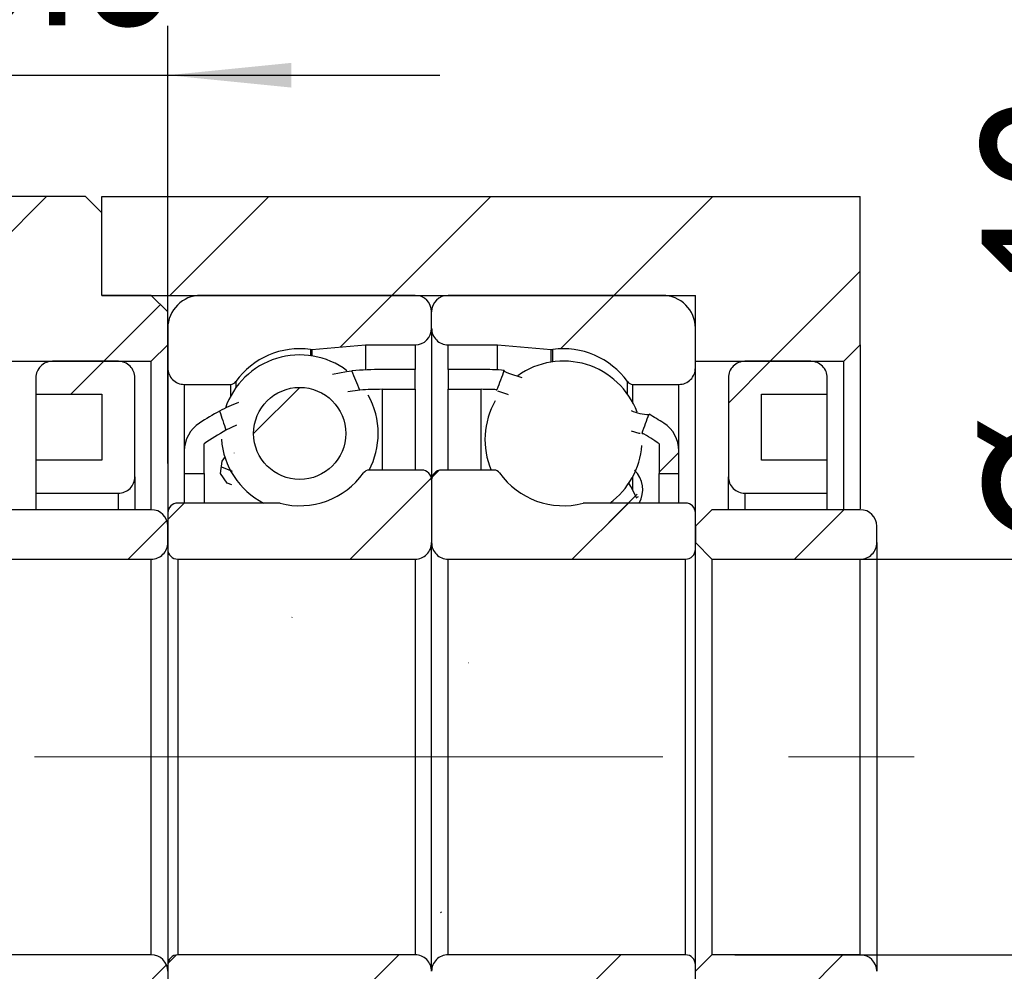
# Model space of a CAD drawing. Header units: millimetres. Extents: x 28 to 292, y 13 to 199.
# Tile 6 of 9: x 240 to 260, y 50 to 69. Entities that reach past the tile are written whole.
import ezdxf

# ---------------------------------------------------------------- set-up
doc = ezdxf.new("R2010")
doc.units = ezdxf.units.MM
doc.linetypes.add('CENTERX2', pattern=[20.319999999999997, 12.7, -2.54, 2.54, -2.54])
doc.layers.add('FORMAT', color=7, linetype='Continuous')
doc.styles.add('SLDTEXTSTYLE0', font='TXT', dxfattribs={"width": 0.75})
doc.dimstyles.new('SLDDIMSTYLE3', dxfattribs={"dimtxt": 3.5, "dimasz": 2.5, "dimexe": 0, "dimexo": 0.0625, "dimgap": 0.875, "dimtad": 1, "dimlfac": 1.5, "dimrnd": 1e-09, "dimzin": 12, "dimdsep": 46, "dimtxsty": 'SLDTEXTSTYLE0', "dimsah": 1, "dimcen": 0.09, "dimadec": 0, "dimazin": 3, "dimtfac": 1, "dimtofl": 0, "dimtmove": 0, "dimatfit": 3, "dimfxl": 0, "dimfrac": 2, "dimtolj": 1, "dimtzin": 12, "dimarcsym": 0})
doc.dimstyles.new('SLDDIMSTYLE5', dxfattribs={"dimtxt": 3.5, "dimasz": 2.5, "dimexe": 0, "dimexo": 0.0625, "dimgap": 0.875, "dimtad": 1, "dimlfac": 1.5, "dimrnd": 1e-09, "dimzin": 12, "dimdsep": 46, "dimtxsty": 'SLDTEXTSTYLE0', "dimsah": 1, "dimcen": 0.09, "dimadec": 0, "dimazin": 3, "dimtol": 1, "dimtp": 0.02, "dimtm": 0.02, "dimtfac": 1, "dimtmove": 0, "dimatfit": 0, "dimfxl": 0, "dimfrac": 2, "dimtolj": 1, "dimarcsym": 0})
doc.dimstyles.new('SLDDIMSTYLE6', dxfattribs={"dimtxt": 3.5, "dimasz": 2.5, "dimexe": 0, "dimexo": 0.0625, "dimgap": 0.875, "dimtad": 1, "dimdec": 1, "dimlfac": 1.5, "dimrnd": 1e-09, "dimzin": 12, "dimdsep": 46, "dimtxsty": 'SLDTEXTSTYLE0', "dimsah": 1, "dimcen": 0.09, "dimadec": 0, "dimazin": 3, "dimtfac": 1, "dimtdec": 1, "dimtmove": 0, "dimatfit": 0, "dimfxl": 0, "dimfrac": 2, "dimtolj": 1, "dimtzin": 12, "dimarcsym": 0})
pattern_1 = [(45, (0, 0), (-2.245064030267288, 2.245064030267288), [])]

# ---------------------------------------------------------------- blocks, each defined once
blk = doc.blocks.new('_D_10')
at = {"layer": 'FORMAT', "color": 7}
for p, q in [((263.923516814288, 58.00848453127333), (263.923516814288, 68.64836056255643)), ((254.3734207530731, 58.00848453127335), (264.923516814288, 58.00848453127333)), ((263.923516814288, 58.00848453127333), (263.923516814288, 50.00848453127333)), ((254.3734207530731, 50.00848453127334), (264.923516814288, 50.00848453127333))]:
    blk.add_line(p, q, dxfattribs=at)
for points in [[(263.923516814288, 58.00848453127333), (263.673516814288, 55.50848453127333), (264.173516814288, 55.50848453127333)], [(263.923516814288, 50.00848453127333), (264.173516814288, 52.50848453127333), (263.673516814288, 52.50848453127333)]]:
    blk.add_solid(points, dxfattribs=at)
at = {"layer": 'FORMAT', "color": 7, "char_height": 3.5, "attachment_point": 1, "rotation": 90.0000000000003, "style": 'SLDTEXTSTYLE0'}
for s, insert in [('12', (259.3583075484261, 63.47613770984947)), ('%%c', (259.411779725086, 58.1977003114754))]:
    blk.add_mtext(s, dxfattribs=dict(at, insert=insert))
blk = doc.blocks.new('_D_11')
at = {"layer": 'FORMAT', "color": 7}
for p, q in [((276.3949105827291, 54.00848453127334), (276.3949105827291, 59.50848453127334)), ((260.3150045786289, 54.00848453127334), (277.3949105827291, 54.00848453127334)), ((276.3949105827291, 54.00848453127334), (276.3949105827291, 37.34181786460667)), ((257.9067540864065, 37.34181786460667), (277.3949105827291, 37.34181786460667)), ((276.3949105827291, 37.34181786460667), (276.3949105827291, 31.84181786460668))]:
    blk.add_line(p, q, dxfattribs=at)
for points in [[(276.3949105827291, 54.00848453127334), (276.6449105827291, 56.50848453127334), (276.1449105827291, 56.50848453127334)], [(276.3949105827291, 37.34181786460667), (276.1449105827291, 34.84181786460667), (276.6449105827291, 34.84181786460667)]]:
    blk.add_solid(points, dxfattribs=at)
at = {"layer": 'FORMAT', "color": 7, "char_height": 3.5, "attachment_point": 1, "rotation": 90.00000000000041, "style": 'SLDTEXTSTYLE0'}
for s, insert in [('±0.02', (271.8831736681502, 45.04473485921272)), ('25', (271.8831736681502, 38.5600124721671))]:
    blk.add_mtext(s, dxfattribs=dict(at, insert=insert))
blk = doc.blocks.new('_D_15')
at = {"layer": 'FORMAT', "color": 7}
for p, q in [((239.2400874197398, 60.30848453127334), (239.2400874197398, 68.79272863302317)), ((242.9067540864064, 59.94181786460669), (242.9067540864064, 68.79272863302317)), ((239.2400874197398, 67.79272863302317), (233.7400874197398, 67.79272863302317)), ((239.2400874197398, 67.79272863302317), (242.9067540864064, 67.79272863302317)), ((242.9067540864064, 67.79272863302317), (248.4067540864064, 67.79272863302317))]:
    blk.add_line(p, q, dxfattribs=at)
for points in [[(239.2400874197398, 67.79272863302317), (236.7400874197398, 68.04272863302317), (236.7400874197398, 67.54272863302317)], [(242.9067540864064, 67.79272863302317), (245.4067540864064, 67.54272863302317), (245.4067540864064, 68.04272863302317)]]:
    blk.add_solid(points, dxfattribs=at)
at = {"layer": 'FORMAT', "color": 7, "insert": (238.2294020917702, 72.30446554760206), "char_height": 3.5, "attachment_point": 1, "style": 'SLDTEXTSTYLE0'}
blk.add_mtext('5.5', dxfattribs=at)

msp = doc.modelspace()

# ---------------------------------------------------------------- hatches: boundary and pattern name
at = {"layer": 'FORMAT', "linetype": 'Continuous', "lineweight": 18}
h = msp.add_hatch(dxfattribs=at)
h.set_pattern_fill('ANSI31', color=256, style=0)
h.set_pattern_definition(pattern_1)
h.paths.add_polyline_path([(242.5734207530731, 62.00848453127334), (242.9067540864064, 62.34181786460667), (242.9067540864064, 63.00848453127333), (242.5734207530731, 63.34181786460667), (241.5734207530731, 63.34181786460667), (241.5734207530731, 65.00848453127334), (241.2400874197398, 65.34181786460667), (237.5734207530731, 65.34181786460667), (237.2400874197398, 65.00848453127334), (237.2400874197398, 62.34181786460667), (237.5734207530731, 62.00848453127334)], flags=0)
h = msp.add_hatch(dxfattribs=at)
h.set_pattern_fill('ANSI31', color=256, style=0)
h.set_pattern_definition(pattern_1)
h.paths.add_polyline_path([(256.5734207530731, 62.00848453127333), (256.9067540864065, 62.34181786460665), (256.9067540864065, 65.34181786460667), (241.5734207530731, 65.34181786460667), (241.5734207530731, 63.34181786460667), (253.5734207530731, 63.34181786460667), (253.5734207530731, 62.00848453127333)], flags=0)
h = msp.add_hatch(dxfattribs=at)
h.set_pattern_fill('ANSI31', color=256, style=0)
h.set_pattern_definition(pattern_1)
edge = h.paths.add_edge_path(flags=0)
edge.add_line((248.2400874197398, 62.67515119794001), (248.2400874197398, 63.00848453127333))
edge.add_arc((247.9067540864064, 63.00848453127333), 0.3333333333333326, 0, 90)
edge.add_line((247.9067540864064, 63.34181786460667), (243.5734207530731, 63.34181786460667))
edge.add_arc((243.5734207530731, 62.67515119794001), 0.6666666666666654, 90, 180)
edge.add_line((242.9067540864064, 62.67515119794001), (242.9067540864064, 61.87515119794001))
edge.add_arc((243.2400874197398, 61.87515119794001), 0.3333333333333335, 180, 270.0000000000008)
edge.add_line((243.2400874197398, 61.54181786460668), (244.1729681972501, 61.54181786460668))
edge.add_arc((244.1729681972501, 61.67515119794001), 0.133333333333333, 270.0000000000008, 324.4710803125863)
edge.add_arc((245.5734207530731, 60.67515119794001), 1.5875, 82.10725288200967, 144.4710803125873, ccw=False)
edge.add_arc((245.8097241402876, 62.37968282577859), 0.1333333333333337, 262.1072528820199, 275.0000000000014)
edge.add_line((245.8213449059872, 62.24685686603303), (246.9067540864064, 62.34181786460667))
edge.add_line((246.9067540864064, 62.34181786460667), (247.9067540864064, 62.34181786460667))
edge.add_arc((247.9067540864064, 62.67515119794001), 0.3333333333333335, 270.0000000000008, 360.0000000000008)
h = msp.add_hatch(dxfattribs=at)
h.set_pattern_fill('ANSI31', color=256, style=0)
h.set_pattern_definition(pattern_1)
edge = h.paths.add_edge_path(flags=0)
edge.add_line((252.9067540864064, 63.34181786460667), (248.5734207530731, 63.34181786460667))
edge.add_arc((248.5734207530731, 63.00848453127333), 0.3333333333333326, 90, 180)
edge.add_line((248.2400874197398, 63.00848453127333), (248.2400874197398, 62.67515119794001))
edge.add_arc((248.5734207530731, 62.67515119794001), 0.3333333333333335, 180, 270.0000000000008)
edge.add_line((248.5734207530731, 62.34181786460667), (249.5734207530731, 62.34181786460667))
edge.add_line((249.5734207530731, 62.34181786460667), (250.6588299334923, 62.24685686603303))
edge.add_arc((250.670450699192, 62.37968282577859), 0.1333333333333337, 264.9999999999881, 277.8927471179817)
edge.add_arc((250.9067540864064, 60.67515119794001), 1.5875, 35.528919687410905, 97.89274711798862, ccw=False)
edge.add_arc((252.3072066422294, 61.67515119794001), 0.133333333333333, 215.5289196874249, 270.0000000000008)
edge.add_line((252.3072066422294, 61.54181786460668), (253.2400874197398, 61.54181786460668))
edge.add_arc((253.2400874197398, 61.87515119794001), 0.3333333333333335, 270.0000000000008, 360.0000000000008)
edge.add_line((253.5734207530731, 61.87515119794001), (253.5734207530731, 62.67515119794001))
edge.add_arc((252.9067540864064, 62.67515119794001), 0.6666666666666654, 0, 90)
h = msp.add_hatch(dxfattribs=at)
h.set_pattern_fill('ANSI31', color=256, style=0)
h.set_pattern_definition(pattern_1)
edge = h.paths.add_edge_path(flags=0)
edge.add_line((240.2400874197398, 61.34181786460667), (241.5734207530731, 61.34181786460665))
edge.add_line((241.5734207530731, 61.34181786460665), (241.5734207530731, 60.00848453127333))
edge.add_line((241.5734207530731, 60.00848453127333), (240.2400874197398, 60.00848453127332))
edge.add_line((240.2400874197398, 60.00848453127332), (240.2400874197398, 59.34181786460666))
edge.add_line((240.2400874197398, 59.34181786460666), (241.9067540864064, 59.34181786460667))
edge.add_arc((241.9067540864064, 59.67515119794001), 0.3333333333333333, 270.0000000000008, 360.0000000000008)
edge.add_line((242.2400874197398, 59.67515119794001), (242.2400874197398, 61.67515119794))
edge.add_arc((241.9067540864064, 61.67515119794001), 0.3333333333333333, 359.9999999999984, 450.0000000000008)
edge.add_line((241.9067540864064, 62.00848453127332), (240.5734207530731, 62.00848453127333))
edge.add_arc((240.5734207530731, 61.67515119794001), 0.3333333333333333, 90, 180.0000000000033)
edge.add_line((240.2400874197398, 61.67515119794), (240.2400874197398, 61.34181786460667))
h = msp.add_hatch(dxfattribs=at)
h.set_pattern_fill('ANSI31', color=256, style=0)
h.set_pattern_definition(pattern_1)
edge = h.paths.add_edge_path(flags=0)
edge.add_line((256.2400874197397, 60.00848453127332), (254.9067540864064, 60.00848453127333))
edge.add_line((254.9067540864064, 60.00848453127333), (254.9067540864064, 61.34181786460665))
edge.add_line((254.9067540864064, 61.34181786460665), (256.2400874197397, 61.34181786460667))
edge.add_line((256.2400874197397, 61.34181786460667), (256.2400874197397, 61.67515119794))
edge.add_arc((255.9067540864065, 61.67515119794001), 0.3333333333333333, 359.9999999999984, 450.0000000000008)
edge.add_line((255.9067540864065, 62.00848453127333), (254.5734207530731, 62.00848453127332))
edge.add_arc((254.5734207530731, 61.67515119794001), 0.3333333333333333, 90, 180.0000000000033)
edge.add_line((254.2400874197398, 61.67515119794), (254.2400874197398, 59.67515119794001))
edge.add_arc((254.5734207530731, 59.67515119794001), 0.3333333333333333, 180, 270.0000000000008)
edge.add_line((254.5734207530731, 59.34181786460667), (256.2400874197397, 59.34181786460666))
edge.add_line((256.2400874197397, 59.34181786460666), (256.2400874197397, 60.00848453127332))
h = msp.add_hatch(dxfattribs=at)
h.set_pattern_fill('ANSI31', color=256, style=0)
h.set_pattern_definition(pattern_1)
edge = h.paths.add_edge_path(flags=0)
edge.add_arc((247.2400874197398, 55.00090877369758), 6.440909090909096, 89.9999999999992, 93.986684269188, ccw=False)
edge.add_line((247.2400874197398, 61.44181786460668), (247.9067540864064, 61.44181786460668))
edge.add_line((247.9067540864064, 61.44181786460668), (247.9067540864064, 61.84181786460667))
edge.add_line((247.9067540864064, 61.84181786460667), (247.2400874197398, 61.84181786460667))
edge.add_arc((247.2400874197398, 55.00090877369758), 6.840909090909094, 90, 95.12737322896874)
edge.add_ellipse((248.0659852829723, 54.00848453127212), major_axis=(-6.363437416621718, 16.94853654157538), ratio=0.08561756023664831, start_angle=294.0992935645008, end_angle=295.5672630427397, ccw=False)
h = msp.add_hatch(dxfattribs=at)
h.set_pattern_fill('ANSI31', color=256, style=0)
h.set_pattern_definition(pattern_1)
edge = h.paths.add_edge_path(flags=0)
edge.add_line((248.5734207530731, 61.84181786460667), (248.5734207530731, 61.44181786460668))
edge.add_line((248.5734207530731, 61.44181786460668), (249.2400874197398, 61.44181786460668))
edge.add_arc((249.2400874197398, 55.00090877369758), 6.440909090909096, 87.15893085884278, 89.9999999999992, ccw=False)
edge.add_ellipse((248.4141895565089, 54.00848453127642), major_axis=(15.87095304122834, 42.42045068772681), ratio=0.03422224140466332, start_angle=80.11523429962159, end_angle=80.65321474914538, ccw=False)
edge.add_arc((249.2400874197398, 55.00090877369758), 6.840909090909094, 86.07342851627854, 90)
edge.add_line((249.2400874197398, 61.84181786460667), (248.5734207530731, 61.84181786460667))
h = msp.add_hatch(dxfattribs=at)
h.set_pattern_fill('ANSI31', color=256, style=0)
h.set_pattern_definition(pattern_1)
edge = h.paths.add_edge_path(flags=0)
edge.add_arc((245.5734207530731, 60.55000669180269), 0.9312486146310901, 0, 360)
h = msp.add_hatch(dxfattribs=at)
h.set_pattern_fill('ANSI31', color=256, style=0)
h.set_pattern_definition(pattern_1)
edge = h.paths.add_edge_path(flags=0)
edge.add_ellipse((248.0659852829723, 54.00848453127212), major_axis=(-6.363437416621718, 16.94853654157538), ratio=0.08561756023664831, start_angle=63.804305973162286, end_angle=65.23072695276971, ccw=False)
edge.add_arc((247.2400874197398, 55.00090877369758), 6.840909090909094, 118.7005299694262, 122.6752865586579)
edge.add_arc((243.9067540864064, 60.19803859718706), 0.6666666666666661, 122.6752865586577, 180)
edge.add_line((243.2400874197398, 60.19803859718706), (243.2400874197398, 59.74181786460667))
edge.add_line((243.2400874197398, 59.74181786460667), (243.6400874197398, 59.74181786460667))
edge.add_line((243.6400874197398, 59.74181786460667), (243.6400874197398, 60.34181786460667))
edge.add_arc((247.2400874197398, 55.00090877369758), 6.440909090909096, 119.35803963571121, 123.9816465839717, ccw=False)
h = msp.add_hatch(dxfattribs=at)
h.set_pattern_fill('ANSI31', color=256, style=0)
h.set_pattern_definition(pattern_1)
edge = h.paths.add_edge_path(flags=0)
edge.add_arc((252.5734207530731, 60.19803859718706), 0.6666666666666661, 0, 57.32471344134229)
edge.add_arc((249.2400874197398, 55.00090877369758), 6.840909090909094, 57.32471344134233, 60.23397179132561)
edge.add_ellipse((248.4141895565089, 54.00848453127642), major_axis=(15.87095304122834, 42.42045068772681), ratio=0.03422224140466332, start_angle=279.61468028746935, end_angle=280.13604334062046, ccw=False)
edge.add_arc((249.2400874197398, 55.00090877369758), 6.440909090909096, 56.01835341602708, 59.63192586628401, ccw=False)
edge.add_line((252.8400874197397, 60.34181786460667), (252.8400874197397, 59.74181786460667))
edge.add_line((252.8400874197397, 59.74181786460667), (253.2400874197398, 59.74181786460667))
edge.add_line((253.2400874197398, 59.74181786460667), (253.2400874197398, 60.19803859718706))
h = msp.add_hatch(dxfattribs=at)
h.set_pattern_fill('ANSI31', color=256, style=0)
h.set_pattern_definition(pattern_1)
edge = h.paths.add_edge_path(flags=0)
edge.add_line((242.9067540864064, 58.94181786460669), (242.9067540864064, 58.20848453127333))
edge.add_arc((243.1067540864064, 58.20848453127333), 0.2000000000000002, 180, 270.0000000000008)
edge.add_line((243.1067540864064, 58.00848453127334), (247.9067540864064, 58.00848453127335))
edge.add_arc((247.9067540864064, 58.34181786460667), 0.3333333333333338, 270.0000000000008, 360.000000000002)
edge.add_line((248.2400874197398, 58.34181786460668), (248.2400874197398, 59.60848453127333))
edge.add_arc((248.0400874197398, 59.60848453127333), 0.2000000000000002, 0, 90)
edge.add_line((248.0400874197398, 59.80848453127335), (246.9738733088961, 59.80848453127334))
edge.add_arc((246.9738733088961, 59.67515119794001), 0.1333333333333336, 90, 144.4710803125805)
edge.add_arc((245.5734207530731, 60.67515119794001), 1.5875, 255.5861465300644, 324.4710803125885, ccw=False)
edge.add_arc((245.1450639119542, 59.00848453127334), 0.1333333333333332, 75.58614653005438, 90)
edge.add_line((245.1450639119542, 59.14181786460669), (243.1067540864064, 59.14181786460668))
edge.add_arc((243.1067540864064, 58.94181786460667), 0.2, 90, 179.9999999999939)
h = msp.add_hatch(dxfattribs=at)
h.set_pattern_fill('ANSI31', color=256, style=0)
h.set_pattern_definition(pattern_1)
edge = h.paths.add_edge_path(flags=0)
edge.add_line((248.5734207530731, 58.00848453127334), (253.3734207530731, 58.00848453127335))
edge.add_arc((253.3734207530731, 58.20848453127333), 0.2000000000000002, 270.0000000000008, 360.0000000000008)
edge.add_line((253.5734207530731, 58.20848453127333), (253.5734207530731, 58.94181786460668))
edge.add_arc((253.3734207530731, 58.94181786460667), 0.2, 4.071109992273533e-12, 90)
edge.add_line((253.3734207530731, 59.14181786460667), (251.3351109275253, 59.14181786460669))
edge.add_arc((251.3351109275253, 59.00848453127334), 0.1333333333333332, 90, 104.4138534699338)
edge.add_arc((250.9067540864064, 60.67515119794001), 1.5875, 215.5289196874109, 284.4138534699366, ccw=False)
edge.add_arc((249.5063015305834, 59.67515119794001), 0.1333333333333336, 35.52891968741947, 90)
edge.add_line((249.5063015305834, 59.80848453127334), (248.4400874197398, 59.80848453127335))
edge.add_arc((248.4400874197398, 59.60848453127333), 0.2000000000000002, 90, 180)
edge.add_line((248.2400874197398, 59.60848453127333), (248.2400874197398, 58.34181786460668))
edge.add_arc((248.5734207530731, 58.34181786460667), 0.3333333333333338, 179.9999999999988, 270.0000000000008)
h = msp.add_hatch(dxfattribs=at)
h.set_pattern_fill('ANSI31', color=256, style=0)
h.set_pattern_definition(pattern_1)
edge = h.paths.add_edge_path(flags=0)
edge.add_line((239.2400874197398, 58.34181786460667), (239.5734207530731, 58.00848453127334))
edge.add_line((239.5734207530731, 58.00848453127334), (242.5734207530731, 58.00848453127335))
edge.add_arc((242.5734207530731, 58.34181786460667), 0.3333333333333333, 270.0000000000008, 360.0000000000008)
edge.add_line((242.9067540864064, 58.34181786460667), (242.9067540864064, 58.67515119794))
edge.add_arc((242.5734207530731, 58.67515119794), 0.3333333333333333, 0, 90)
edge.add_line((242.5734207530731, 59.00848453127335), (239.5734207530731, 59.00848453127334))
edge.add_line((239.5734207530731, 59.00848453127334), (239.2400874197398, 58.67515119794))
edge.add_line((239.2400874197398, 58.67515119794), (239.2400874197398, 58.34181786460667))
h = msp.add_hatch(dxfattribs=at)
h.set_pattern_fill('ANSI31', color=256, style=0)
h.set_pattern_definition(pattern_1)
edge = h.paths.add_edge_path(flags=0)
edge.add_line((253.5734207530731, 58.34181786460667), (253.9067540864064, 58.00848453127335))
edge.add_line((253.9067540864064, 58.00848453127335), (256.9067540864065, 58.00848453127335))
edge.add_arc((256.9067540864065, 58.34181786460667), 0.3333333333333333, 270.0000000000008, 360.0000000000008)
edge.add_line((257.2400874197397, 58.34181786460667), (257.2400874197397, 58.67515119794))
edge.add_arc((256.9067540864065, 58.67515119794), 0.3333333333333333, 0, 90)
edge.add_line((256.9067540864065, 59.00848453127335), (253.9067540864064, 59.00848453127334))
edge.add_line((253.9067540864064, 59.00848453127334), (253.5734207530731, 58.67515119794))
edge.add_line((253.5734207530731, 58.67515119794), (253.5734207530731, 58.34181786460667))
h = msp.add_hatch(dxfattribs=at)
h.set_pattern_fill('ANSI31', color=256, style=0)
h.set_pattern_definition(pattern_1)
edge = h.paths.add_edge_path(flags=0)
edge.add_arc((243.9067540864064, 47.81893046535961), 0.6666666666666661, 180, 237.3247134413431)
edge.add_arc((247.2400874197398, 53.0160602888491), 6.840909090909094, 237.3247134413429, 248.1978605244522)
edge.add_ellipse((248.065985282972, 54.00848453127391), major_axis=(-3.055302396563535, -8.018379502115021), ratio=0.1806368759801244, start_angle=333.157890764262, end_angle=339.9642791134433, ccw=False)
edge.add_arc((247.2400874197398, 53.0160602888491), 6.440909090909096, 236.01835341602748, 246.6366057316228, ccw=False)
edge.add_line((243.6400874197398, 47.67515119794), (243.6400874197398, 48.27515119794))
edge.add_line((243.6400874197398, 48.27515119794), (243.2400874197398, 48.27515119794))
edge.add_line((243.2400874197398, 48.27515119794), (243.2400874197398, 47.81893046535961))
h = msp.add_hatch(dxfattribs=at)
h.set_pattern_fill('ANSI31', color=256, style=0)
h.set_pattern_definition(pattern_1)
edge = h.paths.add_edge_path(flags=0)
edge.add_line((247.9067540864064, 46.17515119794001), (247.9067540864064, 46.57515119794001))
edge.add_line((247.9067540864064, 46.57515119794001), (247.2400874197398, 46.57515119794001))
edge.add_arc((247.2400874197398, 53.0160602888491), 6.440909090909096, 259.4455670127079, 270, ccw=False)
edge.add_ellipse((248.065985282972, 54.00848453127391), major_axis=(-3.055302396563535, -8.018379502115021), ratio=0.1806368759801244, start_angle=21.359310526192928, end_angle=28.253112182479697, ccw=False)
edge.add_arc((247.2400874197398, 53.0160602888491), 6.840909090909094, 257.4024294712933, 270.0000000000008)
edge.add_line((247.2400874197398, 46.17515119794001), (247.9067540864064, 46.17515119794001))
h = msp.add_hatch(dxfattribs=at)
h.set_pattern_fill('ANSI31', color=256, style=0)
h.set_pattern_definition(pattern_1)
edge = h.paths.add_edge_path(flags=0)
edge.add_line((239.5734207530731, 50.00848453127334), (239.2400874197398, 49.67515119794))
edge.add_line((239.2400874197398, 49.67515119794), (239.2400874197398, 49.34181786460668))
edge.add_line((239.2400874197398, 49.34181786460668), (239.5734207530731, 49.00848453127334))
edge.add_line((239.5734207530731, 49.00848453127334), (242.5734207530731, 49.00848453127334))
edge.add_arc((242.5734207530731, 49.34181786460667), 0.3333333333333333, 270.0000000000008, 360.0000000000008)
edge.add_line((242.9067540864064, 49.34181786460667), (242.9067540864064, 49.67515119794))
edge.add_arc((242.5734207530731, 49.67515119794), 0.3333333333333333, 0, 90)
edge.add_line((242.5734207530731, 50.00848453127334), (239.5734207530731, 50.00848453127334))
h = msp.add_hatch(dxfattribs=at)
h.set_pattern_fill('ANSI31', color=256, style=0)
h.set_pattern_definition(pattern_1)
edge = h.paths.add_edge_path(flags=0)
edge.add_line((247.9067540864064, 50.00848453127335), (243.1067540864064, 50.00848453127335))
edge.add_arc((243.1067540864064, 49.80848453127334), 0.2000000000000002, 90, 180)
edge.add_line((242.9067540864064, 49.80848453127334), (242.9067540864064, 49.07515119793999))
edge.add_arc((243.1067540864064, 49.07515119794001), 0.2, 180.0000000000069, 270.0000000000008)
edge.add_line((243.1067540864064, 48.87515119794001), (245.1450639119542, 48.87515119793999))
edge.add_arc((245.1450639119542, 49.00848453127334), 0.1333333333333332, 270.0000000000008, 284.4138534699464)
edge.add_arc((245.5734207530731, 47.34181786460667), 1.5875, 35.528919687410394, 104.4138534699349, ccw=False)
edge.add_arc((246.9738733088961, 48.34181786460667), 0.1333333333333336, 215.5289196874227, 270.0000000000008)
edge.add_line((246.9738733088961, 48.20848453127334), (248.0400874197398, 48.20848453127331))
edge.add_arc((248.0400874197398, 48.40848453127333), 0.2000000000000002, 270.0000000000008, 360.0000000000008)
edge.add_line((248.2400874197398, 48.40848453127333), (248.2400874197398, 49.67515119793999))
edge.add_arc((247.9067540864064, 49.67515119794), 0.3333333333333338, 359.9999999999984, 450.0000000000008)
h = msp.add_hatch(dxfattribs=at)
h.set_pattern_fill('ANSI31', color=256, style=0)
h.set_pattern_definition(pattern_1)
edge = h.paths.add_edge_path(flags=0)
edge.add_line((253.5734207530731, 49.07515119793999), (253.5734207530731, 49.80848453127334))
edge.add_arc((253.3734207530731, 49.80848453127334), 0.2000000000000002, 0, 90)
edge.add_line((253.3734207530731, 50.00848453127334), (248.5734207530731, 50.00848453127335))
edge.add_arc((248.5734207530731, 49.67515119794), 0.3333333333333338, 90, 180.0000000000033)
edge.add_line((248.2400874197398, 49.67515119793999), (248.2400874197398, 48.40848453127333))
edge.add_arc((248.4400874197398, 48.40848453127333), 0.2000000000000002, 180, 270.0000000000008)
edge.add_line((248.4400874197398, 48.20848453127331), (249.5063015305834, 48.20848453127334))
edge.add_arc((249.5063015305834, 48.34181786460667), 0.1333333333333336, 270.0000000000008, 324.4710803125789)
edge.add_arc((250.9067540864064, 47.34181786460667), 1.5875, 75.58614653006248, 144.4710803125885, ccw=False)
edge.add_arc((251.3351109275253, 49.00848453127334), 0.1333333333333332, 255.5861465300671, 270.0000000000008)
edge.add_line((251.3351109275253, 48.87515119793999), (253.3734207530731, 48.87515119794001))
edge.add_arc((253.3734207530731, 49.07515119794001), 0.2, 270.0000000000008, 359.9999999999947)
h = msp.add_hatch(dxfattribs=at)
h.set_pattern_fill('ANSI31', color=256, style=0)
h.set_pattern_definition(pattern_1)
edge = h.paths.add_edge_path(flags=0)
edge.add_line((253.9067540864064, 50.00848453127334), (253.5734207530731, 49.67515119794))
edge.add_line((253.5734207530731, 49.67515119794), (253.5734207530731, 49.34181786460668))
edge.add_line((253.5734207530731, 49.34181786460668), (253.9067540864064, 49.00848453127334))
edge.add_line((253.9067540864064, 49.00848453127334), (256.9067540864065, 49.00848453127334))
edge.add_arc((256.9067540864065, 49.34181786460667), 0.3333333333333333, 270.0000000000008, 360.0000000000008)
edge.add_line((257.2400874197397, 49.34181786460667), (257.2400874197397, 49.67515119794))
edge.add_arc((256.9067540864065, 49.67515119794), 0.3333333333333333, 0, 90)
edge.add_line((256.9067540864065, 50.00848453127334), (253.9067540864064, 50.00848453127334))

# ---------------------------------------------------------------- linework, layer by layer
at = {"color": 7, "linetype": 'Continuous', "lineweight": 25}
for p, q in [((241.240087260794, 65.34181848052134), (237.5734206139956, 65.34181848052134)), ((241.240087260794, 65.34181848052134), (241.5734212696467, 65.0084844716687)), ((241.5734212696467, 63.34181815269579), (241.5734212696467, 65.34181848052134)), ((241.5734212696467, 65.34181848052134), (256.9067540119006, 65.34181848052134)), ((256.9067540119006, 62.34181798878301), (256.9067540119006, 65.34181848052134)), ((241.5734212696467, 63.34181815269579), (241.5734212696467, 65.0084844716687)), ((242.5734208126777, 63.34181815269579), (241.5734212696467, 63.34181815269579)), ((241.5734212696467, 63.34181815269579), (253.5734207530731, 63.34181815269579)), ((242.5734208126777, 63.34181815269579), (242.9067535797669, 63.00848476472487)), ((247.9067537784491, 63.34181815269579), (243.5734209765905, 63.34181815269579)), ((252.9067540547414, 63.34181815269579), (248.5734208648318, 63.34181815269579)), ((253.5734207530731, 62.00848460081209), (253.5734207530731, 63.34181815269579)), ((242.9067535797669, 62.34181798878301), (242.9067535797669, 63.00848476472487)), ((248.24008716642, 62.67515137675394), (248.24008716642, 63.00848476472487)), ((242.9067535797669, 62.67515137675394), (242.9067535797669, 61.8751514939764)), ((248.24008716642, 62.67515137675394), (248.2400871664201, 59.60848433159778)), ((253.5734207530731, 61.8751514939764), (253.5734207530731, 62.67515137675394)), ((242.9067535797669, 62.34181798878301), (242.5734208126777, 62.00848460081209)), ((245.8213449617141, 62.24685661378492), (246.906754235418, 62.34181798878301)), ((246.906754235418, 62.34181798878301), (247.9067537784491, 62.34181798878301)), ((246.906754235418, 62.34181798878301), (246.906754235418, 61.83369211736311)), ((248.5734208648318, 62.34181798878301), (249.5734207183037, 62.34181798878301)), ((249.5734207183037, 62.34181798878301), (250.6588299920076, 62.24685661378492)), ((249.5734207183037, 61.83369211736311), (249.5734207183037, 62.34181798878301)), ((256.9067540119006, 62.34181798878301), (256.5734206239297, 62.00848460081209)), ((256.9067540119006, 62.34181798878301), (256.9067540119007, 59.90104131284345)), ((237.5734206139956, 62.00848460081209), (242.5734208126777, 62.00848460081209)), ((241.9067540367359, 62.00848460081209), (240.5734204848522, 62.00848460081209)), ((242.5734208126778, 59.00848441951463), (242.5734208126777, 62.00848460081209)), ((253.5734207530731, 62.00848460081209), (256.5734206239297, 62.00848460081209)), ((255.9067541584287, 62.00848460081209), (254.5734207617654, 62.00848460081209)), ((256.5734206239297, 59.00848441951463), (256.5734206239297, 62.00848460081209)), ((242.9067535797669, 61.8751514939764), (242.906753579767, 58.94181786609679)), ((247.9067537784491, 61.84181759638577), (247.2400876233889, 61.84181759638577)), ((247.9067537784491, 61.441817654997), (247.9067537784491, 61.84181759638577)), ((249.2400873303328, 61.84181759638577), (248.5734208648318, 61.84181759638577)), ((248.5734208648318, 61.84181759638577), (248.5734208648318, 61.441817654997)), ((253.5734207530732, 58.94181786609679), (253.5734207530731, 61.8751514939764)), ((240.240087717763, 61.67515121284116), (240.240087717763, 61.34181782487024)), ((242.2400868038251, 59.67515150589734), (242.2400868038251, 61.67515121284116)), ((243.2400875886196, 61.54181810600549), (244.1729679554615, 61.54181810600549)), ((252.3072066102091, 61.54181810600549), (253.2400874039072, 61.54181810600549)), ((254.2400874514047, 61.67515121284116), (254.2400874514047, 59.67515150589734)), ((256.2400875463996, 61.34181782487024), (256.2400875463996, 61.67515121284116)), ((240.240087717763, 61.34181782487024), (241.5734212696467, 61.34181782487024)), ((240.240087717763, 61.34181782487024), (240.240087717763, 60.00848427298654)), ((241.5734212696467, 61.34181782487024), (241.5734212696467, 60.00848427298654)), ((246.792285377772, 61.42623228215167), (246.5483086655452, 61.39407619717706)), ((247.2400876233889, 61.441817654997), (247.9067537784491, 61.441817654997)), ((247.9067537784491, 61.441817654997), (247.9067537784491, 59.80848461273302)), ((248.5734208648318, 61.441817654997), (249.2400873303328, 61.441817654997)), ((248.5734208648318, 59.80848461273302), (248.5734208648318, 61.441817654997)), ((254.9067541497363, 61.34181782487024), (256.2400875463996, 61.34181782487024)), ((254.9067541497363, 60.00848427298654), (254.9067541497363, 61.34181782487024)), ((256.2400875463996, 60.00848427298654), (256.2400875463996, 61.34181782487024)), ((244.293795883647, 60.71847555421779), (244.0823310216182, 60.61463184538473)), ((243.6400875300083, 59.74181805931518), (243.6400875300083, 60.34181766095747)), ((252.8400874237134, 60.34181766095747), (252.8400874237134, 59.74181805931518)), ((243.2400875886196, 60.1980388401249), (243.2400875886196, 59.74181805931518)), ((253.2400874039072, 59.74181805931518), (253.2400874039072, 60.1980388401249)), ((240.240087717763, 60.00848427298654), (240.240087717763, 59.34181811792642)), ((241.5734212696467, 60.00848427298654), (240.240087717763, 60.00848427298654)), ((256.2400875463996, 60.00848427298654), (254.9067541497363, 60.00848427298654)), ((256.2400875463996, 59.34181811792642), (256.2400875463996, 60.00848427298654)), ((243.2400875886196, 59.74181805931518), (243.6400875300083, 59.74181805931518)), ((243.2400875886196, 59.74181805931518), (243.2400875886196, 59.14181783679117)), ((243.6400875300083, 59.74181805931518), (243.6400875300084, 59.14181783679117)), ((243.9915581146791, 59.87345243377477), (244.2055127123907, 59.78680590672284)), ((248.0400875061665, 59.80848461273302), (246.9738734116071, 59.80848461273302)), ((249.5063015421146, 59.80848461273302), (248.4400874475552, 59.80848461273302)), ((252.8400874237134, 59.74181805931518), (253.2400874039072, 59.74181805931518)), ((252.8400874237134, 59.14181783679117), (252.8400874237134, 59.74181805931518)), ((253.2400874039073, 59.14181783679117), (253.2400874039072, 59.74181805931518)), ((256.9067540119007, 59.90104131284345), (256.9067540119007, 59.02236143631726)), ((242.2400868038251, 59.67515150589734), (242.2400868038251, 59.00848441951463)), ((248.24008716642, 59.60848433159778), (248.24008716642, 58.34181795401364)), ((254.2400874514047, 59.00848441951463), (254.2400874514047, 59.67515150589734)), ((240.240087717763, 59.34181811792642), (241.9067540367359, 59.34181811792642)), ((240.240087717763, 59.34181811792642), (240.240087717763, 59.00848441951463)), ((254.5734207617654, 59.34181811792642), (256.2400875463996, 59.34181811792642)), ((256.2400875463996, 59.00848441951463), (256.2400875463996, 59.34181811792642)), ((245.1450638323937, 59.14181783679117), (243.1067544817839, 59.14181783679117)), ((253.3734207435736, 59.14181783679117), (251.3351109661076, 59.14181783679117)), ((252.3730384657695, 59.25092600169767), (252.4199573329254, 59.27303125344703)), ((242.5734208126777, 59.00848441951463), (239.5734209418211, 59.00848441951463)), ((242.9067535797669, 58.94181786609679), (242.9067535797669, 58.2084845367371)), ((253.5734207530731, 58.67515134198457), (253.9067541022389, 59.00848441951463)), ((253.5734207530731, 58.2084845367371), (253.5734207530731, 58.94181786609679)), ((256.9067540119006, 59.00848441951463), (253.9067541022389, 59.00848441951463)), ((242.9067535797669, 58.34181795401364), (242.9067535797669, 58.67515134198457)), ((253.5734207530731, 58.67515134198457), (253.5734207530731, 58.34181795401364)), ((257.2400873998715, 58.34181795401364), (257.2400873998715, 58.67515134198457)), ((248.24008716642, 49.67515110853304), (248.24008716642, 58.34181795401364)), ((253.9067541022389, 58.00848456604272), (253.5734207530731, 58.34181795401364)), ((257.2400873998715, 58.34181795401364), (257.2400873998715, 49.67515110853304)), ((242.9067535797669, 58.2084845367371), (242.9067535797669, 49.80848452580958)), ((253.5734207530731, 49.80848452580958), (253.5734207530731, 58.2084845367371)), ((239.5734209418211, 58.00848456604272), (242.5734208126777, 58.00848456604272)), ((242.5734208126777, 50.00848449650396), (242.5734208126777, 58.00848456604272)), ((243.1067544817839, 58.00848456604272), (247.9067537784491, 58.00848456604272)), ((243.1067544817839, 58.00848456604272), (243.1067544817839, 50.00848449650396)), ((247.9067537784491, 58.00848456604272), (247.9067537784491, 50.00848449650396)), ((248.5734208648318, 58.00848456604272), (253.3734207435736, 58.00848456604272)), ((248.5734208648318, 50.00848449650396), (248.5734208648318, 58.00848456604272)), ((253.3734207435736, 50.00848449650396), (253.3734207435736, 58.00848456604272)), ((253.9067541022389, 58.00848456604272), (256.9067540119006, 58.00848456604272)), ((253.9067541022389, 58.00848456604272), (253.9067541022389, 50.00848449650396)), ((256.9067540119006, 50.00848449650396), (256.9067540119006, 58.00848456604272)), ((242.5734208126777, 50.00848449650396), (239.5734209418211, 50.00848449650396)), ((247.9067537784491, 50.00848449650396), (243.1067544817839, 50.00848449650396)), ((253.3734207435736, 50.00848449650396), (248.5734208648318, 50.00848449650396)), ((253.5734207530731, 49.67515110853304), (253.9067541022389, 50.00848449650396)), ((256.9067540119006, 50.00848449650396), (253.9067541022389, 50.00848449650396)), ((242.9067535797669, 49.80848452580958), (242.9067535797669, 49.07515119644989)), ((253.5734207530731, 49.07515119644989), (253.5734207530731, 49.80848452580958))]:
    msp.add_line(p, q, dxfattribs=at)
at = {"color": 8, "linetype": 'Continuous', "lineweight": 25}
for p, q in [((247.9067537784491, 62.34181798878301), (247.9067537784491, 61.84181759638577)), ((248.5734208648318, 61.84181759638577), (248.5734208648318, 62.34181798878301)), ((245.7914147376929, 62.24761284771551), (245.7914147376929, 62.12246792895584)), ((245.8213449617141, 62.24685661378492), (245.8213449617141, 62.1180280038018)), ((250.6588299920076, 61.99349899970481), (250.6588299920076, 62.24685661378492)), ((250.688759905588, 61.99793954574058), (250.688759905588, 62.24761284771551)), ((243.2400875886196, 61.54181810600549), (243.2400875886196, 60.1980388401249)), ((244.1729679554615, 61.54181810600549), (244.1729679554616, 61.29759552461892)), ((244.2814775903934, 61.59766952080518), (244.2814775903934, 61.47252460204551)), ((252.1986970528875, 61.34799621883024), (252.1986970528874, 61.59766952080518)), ((252.3072066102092, 61.17306714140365), (252.3072066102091, 61.54181810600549)), ((253.2400874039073, 60.1980388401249), (253.2400874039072, 61.54181810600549)), ((247.2400876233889, 61.441817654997), (247.240087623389, 59.80848461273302)), ((249.2400873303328, 59.80848461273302), (249.2400873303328, 61.441817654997)), ((244.1729679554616, 59.8144314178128), (244.1729679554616, 59.77836564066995)), ((252.3072066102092, 59.40966062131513), (252.3072066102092, 59.67788959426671)), ((241.9067540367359, 59.00848441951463), (241.9067540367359, 59.34181811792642)), ((254.5734207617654, 59.34181811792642), (254.5734207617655, 59.00848441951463))]:
    msp.add_line(p, q, dxfattribs=at)
at = {"color": 7, "linetype": 'Continuous', "lineweight": 25, "flags": 128}
for points in [[(246.234281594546, 61.74911685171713), (246.5181716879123, 61.80133797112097), (246.6287140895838, 61.81444354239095)], [(249.6917272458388, 61.82055612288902), (249.685099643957, 61.818504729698), (249.7963619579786, 61.76996978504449), (250.062397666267, 61.68095086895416), (250.0671818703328, 61.67945951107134)], [(249.5522098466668, 61.42661226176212), (249.5432492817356, 61.43370645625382), (249.5593353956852, 61.43390141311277)], [(249.7940364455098, 61.33056496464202), (249.7799660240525, 61.33494218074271), (249.5789155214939, 61.4054693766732)], [(252.4595434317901, 60.54926976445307), (252.4356935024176, 60.55161483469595), (252.2787371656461, 60.59276935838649)], [(252.4963088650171, 60.55809621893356), (252.5138482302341, 60.54393080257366), (252.5087455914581, 60.54443247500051)], [(244.2005326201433, 59.50908861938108), (244.1051620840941, 59.547805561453), (243.9737642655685, 59.73983061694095), (244.0069901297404, 59.9893381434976), (244.0750493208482, 60.08688859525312)], [(252.3796250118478, 59.25436196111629), (252.2695415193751, 59.47629985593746), (252.2268889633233, 59.54377479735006)]]:
    msp.add_lwpolyline(points, dxfattribs=at)
at = {"color": 7, "linetype": 'Continuous', "lineweight": 25}
msp.add_circle((245.5734207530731, 60.55000669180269), 0.9312486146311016, dxfattribs=at)
for centre, radius, start, end in [((243.5734207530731, 62.67515119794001), 0.6666666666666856, 90, 179.9999999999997), ((247.9067540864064, 63.00848453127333), 0.3333333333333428, 2.809065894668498e-11, 90), ((248.5734207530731, 63.00848453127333), 0.3333333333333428, 90, 179.9999999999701), ((252.9067540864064, 62.67515119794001), 0.666666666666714, 3.053332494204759e-13, 90), ((247.9067540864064, 62.67515119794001), 0.3333333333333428, 270.0000000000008, 6.106664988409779e-13), ((248.5734207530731, 62.67515119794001), 0.3333333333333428, 179.9999999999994, 270.0000000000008), ((245.5734207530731, 60.55000669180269), 1.587500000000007, 53.04808971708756, 161.2707547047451), ((245.5734207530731, 60.67515119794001), 1.587499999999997, 82.1072528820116, 144.4710803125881), ((245.8097241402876, 62.37968282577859), 0.1333333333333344, 262.1072528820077, 275.0000000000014), ((250.6704506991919, 62.37968282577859), 0.1333333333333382, 265.0000000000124, 277.892747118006), ((250.9067540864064, 60.67515119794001), 1.587500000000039, 35.5289196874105, 97.8927471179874), ((240.5734207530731, 61.67515119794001), 0.3333333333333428, 90, 180.0000000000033), ((241.9067540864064, 61.67515119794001), 0.3333333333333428, 359.9999999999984, 90), ((250.9067540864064, 60.42547814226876), 1.587500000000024, 20.46371941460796, 125.589280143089), ((254.5734207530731, 61.67515119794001), 0.3333333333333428, 90, 180.0000000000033), ((255.9067540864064, 61.67515119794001), 0.3333333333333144, 359.9999999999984, 90), ((243.2400874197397, 61.87515119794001), 0.3333333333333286, 179.9999999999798, 270.0000000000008), ((247.2400874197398, 55.00090877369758), 6.840909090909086, 90, 95.1273732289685), ((249.2400874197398, 55.00090877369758), 6.8409090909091, 86.0734285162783, 90), ((253.2400874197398, 61.87515119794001), 0.3333333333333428, 270.0000000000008, 3.786132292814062e-11), ((244.1729681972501, 61.67515119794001), 0.1333333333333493, 270.0000000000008, 324.4710803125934), ((252.3072066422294, 61.67515119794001), 0.1333333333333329, 215.5289196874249, 270.0000000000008), ((247.2400874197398, 55.00090877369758), 6.440909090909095, 90, 93.98668426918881), ((245.5734207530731, 60.55000669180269), 1.587500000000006, 0, 29.16304017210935), ((249.2400874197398, 55.00090877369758), 6.440909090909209, 87.1589308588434, 90), ((245.4227771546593, 58.2843823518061), 3.088155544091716, 110.6340758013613, 118.3812115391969), ((250.9067540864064, 60.42547814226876), 1.587500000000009, 150.2961759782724, 202.8709842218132), ((247.2400874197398, 55.00090877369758), 6.840909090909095, 118.7005299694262, 122.6752865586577), ((252.6619286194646, 61.8671864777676), 0.9379049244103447, 245.411018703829, 268.3621244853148), ((249.2400874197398, 55.00090877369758), 6.840909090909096, 57.32471344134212, 60.23397179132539), ((243.9067540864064, 60.19803859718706), 0.6666666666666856, 122.6752865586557, 179.999999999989), ((252.5734207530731, 60.19803859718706), 0.666666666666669, 1.831999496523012e-11, 57.32471344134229), ((247.2400874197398, 55.00090877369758), 6.440909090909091, 119.3580396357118, 123.9816465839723), ((245.5734207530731, 60.55000669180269), 1.587500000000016, 332.1537475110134, 0), ((249.2400874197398, 55.00090877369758), 6.440909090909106, 56.01835341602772, 59.63192586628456), ((245.5734207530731, 60.55000669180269), 1.587500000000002, 184.175706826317, 242.5046221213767), ((250.9067540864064, 60.42547814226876), 1.587500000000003, 306.0401505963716, 355.7451534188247), ((245.5734207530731, 60.67515119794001), 1.587499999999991, 255.5861465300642, 324.4710803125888), ((246.9738733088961, 59.67515119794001), 0.1333333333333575, 90, 144.4710803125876), ((248.0400874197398, 59.60848453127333), 0.2000000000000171, 4.783554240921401e-11, 90), ((248.4400874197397, 59.60848453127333), 0.2000000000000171, 90, 179.9999999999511), ((249.5063015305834, 59.67515119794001), 0.1333333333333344, 35.52891968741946, 90), ((250.9067540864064, 60.67515119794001), 1.587500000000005, 215.5289196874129, 284.4138534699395), ((251.9680562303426, 59.41799967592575), 0.5423678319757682, 329.3884441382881, 46.0551368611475), ((241.9067540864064, 59.67515119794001), 0.3333333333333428, 270.0000000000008, 1.709866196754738e-11), ((254.5734207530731, 59.67515119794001), 0.3333333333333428, 179.9999999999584, 270.0000000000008), ((243.1067540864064, 58.94181786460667), 0.2000000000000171, 90, 179.9999999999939), ((245.1450639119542, 59.00848453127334), 0.133333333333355, 75.58614653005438, 90), ((251.3351109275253, 59.00848453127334), 0.1333333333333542, 90, 104.4138534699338), ((253.3734207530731, 58.94181786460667), 0.2000000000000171, 4.071109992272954e-12, 90), ((242.5734207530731, 58.67515119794), 0.3333333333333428, 6.1066649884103e-13, 90), ((256.9067540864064, 58.67515119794), 0.3333333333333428, 6.1066649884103e-13, 90), ((242.5734207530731, 58.34181786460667), 0.3333333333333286, 270.0000000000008, 1.83199949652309e-11), ((247.9067540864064, 58.34181786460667), 0.3333333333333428, 270.0000000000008, 1.365491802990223e-12), ((248.5734207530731, 58.34181786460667), 0.3333333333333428, 179.9999999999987, 270.0000000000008), ((256.9067540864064, 58.34181786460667), 0.3333333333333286, 270.0000000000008, 4.396798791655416e-11), ((243.1067540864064, 58.20848453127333), 0.2000000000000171, 179.9999999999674, 270.0000000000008), ((253.3734207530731, 58.20848453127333), 0.2000000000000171, 270.0000000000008, 6.411998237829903e-11), ((242.5734207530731, 49.67515119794), 0.3333333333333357, 1.83199949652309e-11, 90), ((243.1067540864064, 49.80848453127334), 0.2000000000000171, 90, 179.9999999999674), ((247.9067540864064, 49.67515119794), 0.3333333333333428, 359.9999999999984, 90), ((248.5734207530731, 49.67515119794), 0.3333333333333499, 90, 180.0000000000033), ((253.3734207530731, 49.80848453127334), 0.2000000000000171, 6.411998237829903e-11, 90), ((256.9067540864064, 49.67515119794), 0.3333333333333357, 4.396798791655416e-11, 90)]:
    msp.add_arc(centre, radius, start, end, dxfattribs=at)
for centre, major_axis, ratio, start_param, end_param in [((248.0659852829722, 54.00848453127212), (-6.363437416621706, 16.94853654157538), 0.08561756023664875, 5.133001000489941, 5.158621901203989), ((248.4141895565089, 54.00848453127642), (15.87095304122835, 42.42045068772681), 0.03422224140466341, 1.3982746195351, 1.407664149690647), ((248.0659852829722, 54.00848453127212), (-6.363437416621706, 16.94853654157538), 0.08561756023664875, 1.113595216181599, 1.138490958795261), ((248.4141895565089, 54.00848453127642), (15.87095304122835, 42.42045068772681), 0.03422224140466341, 4.880196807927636, 4.889296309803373)]:
    msp.add_ellipse(centre, major_axis=major_axis, ratio=ratio, start_param=start_param, end_param=end_param, dxfattribs=at)
at = {"layer": 'FORMAT', "color": 7, "linetype": 'CENTERX2', "lineweight": 18}
msp.add_line((199.5734207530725, 54.00848453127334), (259.3150045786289, 54.00848453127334), dxfattribs=at)

# ---------------------------------------------------------------- dimensions: what is measured, and where the dimension line sits
at = {"layer": 'FORMAT', "color": 7}
dim = msp.add_linear_dim(base=(242.9067540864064, 67.79272863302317), p1=(239.2400874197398, 59.30848453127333), p2=(242.9067540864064, 58.94181786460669), dimstyle='SLDDIMSTYLE6', dxfattribs=at)
dim.commit()
dim.dimension.update_dxf_attribs({"geometry": '_D_15', "text_midpoint": (241.4620409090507, 67.79272863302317), "dimtype": 160})
dim = msp.add_linear_dim(base=(263.923516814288, 50.00848453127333), p1=(253.3734207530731, 58.00848453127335), p2=(253.3734207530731, 50.00848453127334), angle=90.0000000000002, text='%%c<>', dimstyle='SLDDIMSTYLE3', dxfattribs=at)
dim.commit()
dim.dimension.update_dxf_attribs({"geometry": '_D_10', "text_midpoint": (263.923516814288, 63.42303043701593), "dimtype": 160})
dim = msp.add_linear_dim(base=(276.394910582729, 37.34181786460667), p1=(259.3150045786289, 54.00848453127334), p2=(256.9067540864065, 37.34181786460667), angle=90.0000000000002, dimstyle='SLDDIMSTYLE5', dxfattribs=at)
dim.commit()
dim.dimension.update_dxf_attribs({"geometry": '_D_11', "text_midpoint": (276.394910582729, 47.59924870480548), "dimtype": 160})

doc.saveas('drawing.dxf')
